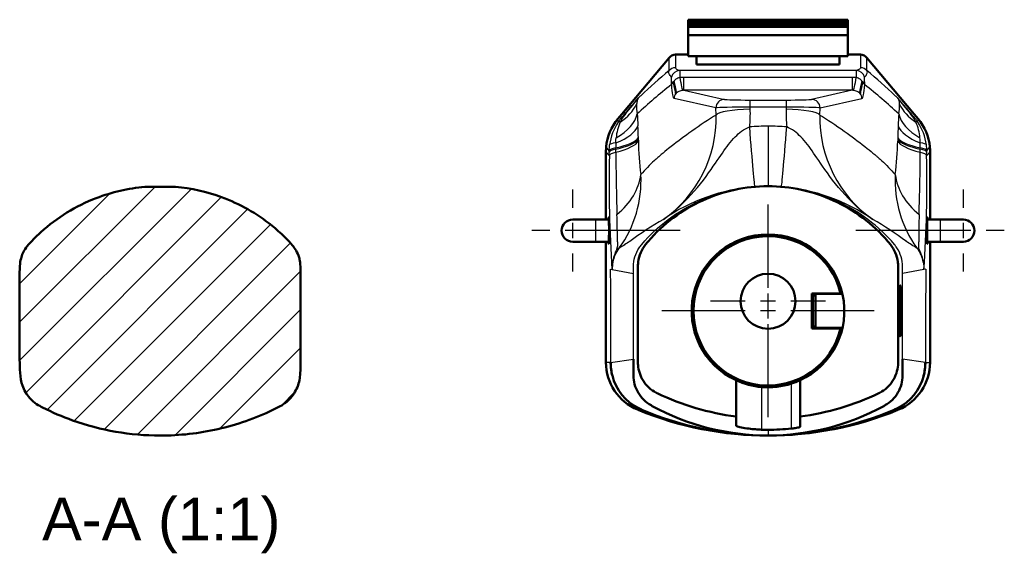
# Model space of a CAD drawing. Extents: x -36 to 402, y 59 to 368.
# Tile 1 of 9: x -29 to 87, y 124 to 186. Entities that reach past the tile are written whole.
import ezdxf
from ezdxf.enums import TextEntityAlignment as Align

# ---------------------------------------------------------------- set-up
doc = ezdxf.new("R2010")
doc.units = 0
doc.header["$MEASUREMENT"] = 0
doc.linetypes.add('CENTER2', pattern=[28.575, 19.05, -3.175, 3.175, -3.175])
for name, color, linetype, lineweight in [('Hatching', 7, 'Continuous', 25), ('Smart Centers', 7, 'CENTER2', 25), ('View Labels', 7, 'Continuous', 25), ('Visible', 7, 'Continuous', 50), ('Visible Narrow', 7, 'Continuous', 25)]:
    doc.layers.add(name, color=color, linetype=linetype, lineweight=lineweight)
doc.styles.add('Arial', font='arial.ttf', dxfattribs={"bigfont": 'extfont'})

msp = doc.modelspace()

# ---------------------------------------------------------------- linework, layer by layer
at = {"layer": 'Hatching'}
for p, q in [((-28.67, 150.94), (-12.8, 166.81)), ((-28.67, 146.45), (-8.57, 166.54)), ((-28.67, 155.43), (-18.09, 166.01)), ((-27.94, 142.68), (-5.04, 165.59)), ((-25.44, 140.69), (-1.96, 164.18)), ((-22.27, 139.38), (0.73, 162.37)), ((-18.77, 138.38), (3.07, 160.22)), ((-14.87, 137.79), (4.27, 156.93)), ((-10.45, 137.72), (4.27, 152.44)), ((-5.2, 138.48), (4.27, 147.95)), ((1.98, 141.17), (3.62, 142.81))]:
    msp.add_line(p, q, dxfattribs=at)
at = {"layer": 'Smart Centers', "color": 7}
for p, q in [((36.16, 164.35), (36.16, 166.47)), ((81.96, 164.35), (81.96, 166.47)), ((59.06, 154.95), (59.06, 164.72)), ((59.06, 154.95), (59.06, 164.52)), ((33.48, 161.67), (31.36, 161.67)), ((48.76, 161.67), (35.36, 161.67)), ((48.76, 161.67), (35.36, 161.67)), ((40.96, 161.67), (38.84, 161.67)), ((82.76, 161.67), (69.36, 161.67)), ((82.76, 161.67), (69.36, 161.67)), ((79.28, 161.67), (77.16, 161.67)), ((86.76, 161.67), (84.64, 161.67)), ((59.06, 156.08), (59.06, 160.13)), ((36.16, 156.87), (36.16, 158.99)), ((81.96, 156.87), (81.96, 158.99)), ((56.38, 153.4), (52.33, 153.4)), ((65.78, 153.4), (61.74, 153.4)), ((56.38, 152.27), (46.61, 152.27)), ((56.38, 152.27), (46.81, 152.27)), ((71.31, 152.27), (61.74, 152.27)), ((71.51, 152.27), (61.74, 152.27)), ((59.06, 146.68), (59.06, 150.72)), ((59.06, 139.82), (59.06, 149.59)), ((59.06, 140.02), (59.06, 149.59))]:
    msp.add_line(p, q, dxfattribs=at)
at = {"layer": 'Smart Centers', "color": 7, "linetype": 'Continuous'}
for p, q in [((37.05, 161.67), (35.26, 161.67)), ((36.16, 160.77), (36.16, 162.56)), ((82.85, 161.67), (81.06, 161.67)), ((81.96, 160.77), (81.96, 162.56)), ((59.06, 152.51), (59.06, 154.3)), ((59.95, 153.4), (58.16, 153.4)), ((59.06, 151.37), (59.06, 153.16)), ((59.06, 151.37), (59.06, 153.16)), ((59.95, 152.27), (58.16, 152.27)), ((59.95, 152.27), (58.16, 152.27))]:
    msp.add_line(p, q, dxfattribs=at)
at = {"layer": 'Visible'}
for p, q in [((49.68, 186.36), (49.68, 186.33)), ((68.43, 186.36), (49.68, 186.36)), ((49.68, 186.2), (49.68, 186.33)), ((49.68, 186.2), (49.68, 186.13)), ((49.68, 186.2), (68.43, 186.2)), ((49.68, 186.02), (49.68, 186.13)), ((49.68, 186.02), (49.68, 185.95)), ((49.68, 186.02), (68.43, 186.02)), ((49.68, 185.84), (49.68, 185.95)), ((49.68, 185.84), (49.68, 185.78)), ((49.68, 185.84), (68.43, 185.84)), ((68.43, 186.36), (68.43, 186.33)), ((68.43, 186.2), (68.43, 186.33)), ((68.43, 186.2), (68.43, 186.13)), ((68.43, 186.02), (68.43, 186.13)), ((68.43, 186.02), (68.43, 185.95)), ((68.43, 185.84), (68.43, 185.95)), ((68.43, 185.84), (68.43, 185.78)), ((49.68, 185.68), (49.68, 185.78)), ((49.68, 185.68), (49.68, 185.62)), ((49.68, 185.68), (68.43, 185.68)), ((49.68, 185.53), (49.68, 185.62)), ((49.68, 185.53), (49.68, 185.52)), ((49.68, 185.53), (68.43, 185.53)), ((49.68, 184.54), (49.68, 185.52)), ((68.43, 185.52), (49.68, 185.52)), ((68.43, 185.68), (68.43, 185.78)), ((68.43, 185.68), (68.43, 185.62)), ((68.43, 185.53), (68.43, 185.62)), ((68.43, 185.53), (68.43, 185.52)), ((68.43, 184.54), (68.43, 185.52)), ((49.68, 182.09), (49.68, 184.54)), ((68.43, 184.54), (49.68, 184.54)), ((68.43, 182.09), (68.43, 184.54)), ((41.93, 175.32), (47.46, 181.91)), ((48.22, 182.27), (49.68, 182.27)), ((68.43, 182.09), (49.68, 182.09)), ((50.68, 181.12), (50.68, 182.09)), ((67.43, 181.12), (67.43, 182.09)), ((69.89, 182.27), (68.43, 182.27)), ((76.19, 175.32), (70.66, 181.91)), ((67.43, 181.12), (50.68, 181.12)), ((41.46, 174.76), (41.93, 175.32)), ((76.65, 174.76), (76.19, 175.32)), ((40.06, 162.97), (40.06, 170.91)), ((78.06, 162.97), (78.06, 170.91)), ((-13.75, 166.81), (-10.64, 166.81)), ((36.16, 162.97), (38.86, 162.97)), ((40.4, 162.97), (38.86, 162.97)), ((79.26, 162.97), (77.71, 162.97)), ((79.26, 162.97), (81.96, 162.97)), ((38.86, 160.37), (36.16, 160.37)), ((40.4, 160.37), (38.86, 160.37)), ((40.06, 146.25), (40.06, 160.37)), ((79.26, 160.37), (77.71, 160.37)), ((78.06, 146.25), (78.06, 160.37)), ((81.96, 160.37), (79.26, 160.37)), ((-28.67, 156.79), (-28.67, 146.52)), ((4.27, 146.52), (4.27, 156.79)), ((64.21, 150.22), (64.21, 154.32)), ((64.21, 154.32), (67.56, 154.32)), ((64.31, 153.97), (64.61, 154.27)), ((64.31, 153.97), (64.31, 150.57)), ((64.61, 150.27), (64.61, 154.27)), ((64.61, 154.27), (67.78, 154.27)), ((67.56, 150.22), (64.21, 150.22)), ((64.31, 150.57), (64.61, 150.27)), ((67.78, 150.27), (64.61, 150.27)), ((55.31, 144.14), (55.31, 139.9)), ((62.81, 139.9), (62.81, 144.14)), ((55.31, 139.9), (55.31, 138.86)), ((62.81, 138.69), (62.81, 139.9))]:
    msp.add_line(p, q, dxfattribs=at)
msp.add_circle((59.06, 153.4), 3.22, dxfattribs=at)
for centre, radius, start, end in [((48.22, 181.27), 1, 90.0035, 140.0058), ((69.89, 181.27), 1, 39.9942, 89.9965), ((36.16, 161.67), 1.3, 90, 270), ((81.96, 161.67), 1.3, 270, 90), ((59.06, 152.27), 8.95, 294.7711, 245.2289), ((59.06, 152.27), 8.75, 13.5495, 346.4505), ((46.06, 146.25), 6, 180.0839, 247.5205), ((72.06, 146.25), 6, 292.4795, 359.9161), ((46.53, 146.14), 5.9, 194.2612, 243.4701), ((71.59, 146.14), 5.9, 296.5299, 345.7388), ((59.06, 152.27), 8.95, 245.2289, 265.193), ((59.06, 152.27), 8.95, 265.193, 287.8943), ((59.06, 152.27), 8.95, 287.8943, 294.7711), ((59.07, 175.41), 37.75, 246.8425, 269.9888), ((59.07, 175.5), 37.83, 246.9354, 269.9772), ((59.05, 175.41), 37.75, 270.0112, 293.1575), ((59.04, 175.5), 37.83, 270.0228, 293.0646)]:
    msp.add_arc(centre, radius, start, end, dxfattribs=at)
for points, knots in [([(48.02, 179.12), (48.02, 179.12), (48.02, 179.12), (48.02, 179.09), (48.02, 179.07), (48.02, 179.04)], [-0.000964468, -0.000964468, -0.000964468, -0.000964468, 0, 0, 0.007601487, 0.007601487, 0.007601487, 0.007601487]), ([(48.02, 179.04), (48.02, 179.03), (48.02, 179.02), (48.03, 178.96), (48.04, 178.9), (48.11, 178.62), (48.18, 178.34), (48.24, 177.92), (48.25, 177.8), (48.25, 177.73), (48.25, 177.73), (48.25, 177.73)], [-0.324063, -0.324063, -0.324063, -0.324063, -0.3028094, -0.3028094, -0.2556077, -0.2556077, -0.1084581, -0.1084581, 0, 0, 0.0009418, 0.0009418, 0.0009418, 0.0009418]), ([(69.86, 177.73), (69.86, 177.73), (69.86, 177.73), (69.86, 177.8), (69.87, 177.92), (69.94, 178.34), (70.01, 178.62), (70.07, 178.9), (70.09, 178.96), (70.1, 179.02), (70.1, 179.03), (70.1, 179.04)], [-0.05889465, -0.05889465, -0.05889465, -0.05889465, -0.05872399, -0.05872399, -0.03907202, -0.03907202, -0.01240938, -0.01240938, -0.00385671, -0.00385671, -0.00000569, -0.00000569, -0.00000569, -0.00000569]), ([(70.1, 179.04), (70.1, 179.07), (70.1, 179.09), (70.1, 179.12), (70.1, 179.12), (70.1, 179.12)], [0, 0, 0, 0, 0.00848359, 0.00848359, 0.009559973, 0.009559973, 0.009559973, 0.009559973]), ([(-13.99, 166.79), (-15.94, 166.62), (-17.86, 166.18), (-22.09, 164.55), (-24.29, 163.2), (-26.82, 160.91), (-27.36, 160.35), (-28.05, 159.55), (-28.28, 159.1), (-28.55, 158.35), (-28.67, 157.85), (-28.67, 156.79)], [-1.917492, -1.917492, -1.917492, -1.917492, -1.451305, -1.451305, -0.84357, -0.84357, -0.642295, -0.642295, -0.317734, -0.317734, 0, 0, 0, 0]), ([(4.27, 156.79), (4.27, 157.81), (4.16, 158.27), (3.9, 159.14), (3.58, 159.61), (2.89, 160.46), (1.96, 161.39), (-0.89, 163.68), (-2.87, 164.8), (-6.74, 166.23), (-8.56, 166.63), (-10.41, 166.79)], [-2.192313, -2.192313, -2.192313, -2.192313, -2.095481, -2.095481, -1.834752, -1.834752, -1.415771, -1.415771, -0.737358, -0.737358, -0.179625, -0.179625, -0.179625, -0.179625]), ([(55.31, 139.9), (52.11, 140.31), (48.98, 141.23), (46.08, 142.62), (46.03, 142.64), (45.98, 142.67), (45.94, 142.69), (45.33, 143.01), (44.82, 143.49), (44.45, 144.06), (44.09, 144.62), (43.87, 145.27), (43.82, 145.93), (43.81, 146.03), (43.81, 146.13), (43.81, 146.23), (43.81, 149.99), (43.81, 153.75), (43.81, 157.52), (43.81, 157.69), (43.82, 157.86), (43.84, 158.03), (43.94, 158.76), (44.24, 159.47), (44.7, 160.04), (44.8, 160.16), (44.91, 160.28), (45.01, 160.4), (46.76, 162.45), (48.96, 164.1), (51.41, 165.21), (53.81, 166.3), (56.43, 166.87), (59.06, 166.87)], [0.077737, 0.077737, 0.077737, 0.077737, 0.2775561, 0.2775561, 0.2775561, 0.2807738, 0.2807738, 0.2807738, 0.3230857, 0.3230857, 0.3230857, 0.3643764, 0.3643764, 0.3643764, 0.3704575, 0.3704575, 0.3704575, 0.6038476, 0.6038476, 0.6038476, 0.6144799, 0.6144799, 0.6144799, 0.6603099, 0.6603099, 0.6603099, 0.6701159, 0.6701159, 0.6701159, 0.8370726, 0.8370726, 0.8370726, 1, 1, 1, 1]), ([(62.81, 139.9), (66, 140.31), (69.13, 141.23), (72.04, 142.62), (72.09, 142.64), (72.13, 142.67), (72.18, 142.69), (72.78, 143.01), (73.3, 143.49), (73.67, 144.06), (74.03, 144.62), (74.25, 145.27), (74.3, 145.93), (74.3, 146.03), (74.31, 146.13), (74.31, 146.23), (74.31, 149.99), (74.31, 153.75), (74.31, 157.52), (74.31, 157.69), (74.3, 157.86), (74.27, 158.03), (74.18, 158.76), (73.88, 159.47), (73.41, 160.04), (73.31, 160.16), (73.21, 160.28), (73.11, 160.4), (71.36, 162.45), (69.15, 164.1), (66.7, 165.21), (64.31, 166.3), (61.68, 166.87), (59.06, 166.87)], [0.077737, 0.077737, 0.077737, 0.077737, 0.2775561, 0.2775561, 0.2775561, 0.2807738, 0.2807738, 0.2807738, 0.3230857, 0.3230857, 0.3230857, 0.3643764, 0.3643764, 0.3643764, 0.3704575, 0.3704575, 0.3704575, 0.6038476, 0.6038476, 0.6038476, 0.6144799, 0.6144799, 0.6144799, 0.6603099, 0.6603099, 0.6603099, 0.6701159, 0.6701159, 0.6701159, 0.8370726, 0.8370726, 0.8370726, 1, 1, 1, 1]), ([(40.42, 162.24), (40.41, 162.3), (40.41, 162.35), (40.41, 162.59), (40.41, 162.75), (40.4, 162.99), (40.4, 163.08), (40.39, 163.19), (40.39, 163.21), (40.38, 163.22), (40.38, 163.2), (40.37, 163.11), (40.37, 163.05), (40.36, 162.97)], [-0.9767043, -0.9767043, -0.9767043, -0.9767043, -0.9583137, -0.9583137, -0.8963966, -0.8963966, -0.8425446, -0.8425446, -0.7948972, -0.7948972, -0.7467308, -0.7467308, -0.702007, -0.702007, -0.702007, -0.702007]), ([(77.75, 162.97), (77.75, 162.98), (77.75, 162.99), (77.75, 163.09), (77.74, 163.15), (77.74, 163.22), (77.73, 163.23), (77.73, 163.19), (77.72, 163.15), (77.71, 163.01), (77.71, 162.9), (77.71, 162.63), (77.7, 162.46), (77.7, 162.08), (77.7, 161.88), (77.7, 161.47), (77.7, 161.28), (77.7, 161.09)], [-0.3929364, -0.3929364, -0.3929364, -0.3929364, -0.3867918, -0.3867918, -0.3341403, -0.3341403, -0.2867906, -0.2867906, -0.238084, -0.238084, -0.1828705, -0.1828705, -0.121351, -0.121351, -0.0597157, -0.0597157, 0, 0, 0, 0]), ([(40.36, 160.37), (40.36, 160.36), (40.36, 160.35), (40.37, 160.25), (40.37, 160.19), (40.38, 160.12), (40.38, 160.11), (40.39, 160.14), (40.39, 160.18), (40.4, 160.32), (40.4, 160.43), (40.41, 160.71), (40.41, 160.88), (40.42, 161.26), (40.42, 161.46), (40.42, 161.86), (40.42, 162.06), (40.42, 162.24)], [-0.3925921, -0.3925921, -0.3925921, -0.3925921, -0.3876819, -0.3876819, -0.3365792, -0.3365792, -0.2894591, -0.2894591, -0.2396969, -0.2396969, -0.1821466, -0.1821466, -0.1206131, -0.1206131, -0.0593783, -0.0593783, 0, 0, 0, 0]), ([(77.7, 161.09), (77.7, 161.03), (77.7, 160.97), (77.7, 160.73), (77.71, 160.58), (77.71, 160.33), (77.72, 160.25), (77.73, 160.14), (77.73, 160.12), (77.74, 160.12), (77.74, 160.14), (77.75, 160.23), (77.75, 160.29), (77.75, 160.37)], [-0.9766981, -0.9766981, -0.9766981, -0.9766981, -0.9572819, -0.9572819, -0.8952333, -0.8952333, -0.8395689, -0.8395689, -0.7913096, -0.7913096, -0.7436904, -0.7436904, -0.702353, -0.702353, -0.702353, -0.702353]), ([(74.52, 149.48), (74.53, 149.35), (74.54, 149.28), (74.55, 149.26), (74.56, 149.31), (74.58, 149.52), (74.58, 149.7), (74.6, 150.17), (74.6, 150.48), (74.61, 151.07), (74.61, 151.33), (74.62, 151.79), (74.62, 151.99), (74.62, 152.37), (74.62, 152.56), (74.61, 152.97), (74.61, 153.2), (74.61, 153.74), (74.6, 154.05), (74.59, 154.6), (74.58, 154.83), (74.57, 155.16), (74.56, 155.25), (74.54, 155.28), (74.53, 155.22), (74.52, 154.97), (74.51, 154.79), (74.5, 154.3), (74.49, 153.98), (74.48, 153.39), (74.48, 153.14), (74.48, 152.69), (74.48, 152.49), (74.48, 152.1), (74.48, 151.91), (74.48, 151.49), (74.48, 151.26), (74.49, 150.69), (74.49, 150.38), (74.51, 149.84), (74.51, 149.62), (74.52, 149.48)], [-1.889772, -1.889772, -1.889772, -1.889772, -1.785101, -1.785101, -1.682238, -1.682238, -1.573804, -1.573804, -1.454117, -1.454117, -1.371896, -1.371896, -1.312542, -1.312542, -1.256327, -1.256327, -1.186856, -1.186856, -1.078716, -1.078716, -0.960664, -0.960664, -0.841484, -0.841484, -0.727699, -0.727699, -0.619681, -0.619681, -0.500165, -0.500165, -0.421206, -0.421206, -0.362125, -0.362125, -0.304674, -0.304674, -0.232236, -0.232236, -0.118296, -0.118296, 0, 0, 0, 0]), ([(59.06, 137.67), (54.34, 137.67), (49.63, 138.87), (45.49, 141.13), (45.44, 141.16), (45.4, 141.18), (45.35, 141.21), (44.72, 141.56), (44.19, 142.08), (43.83, 142.7), (43.47, 143.31), (43.29, 144.01), (43.29, 144.71), (43.29, 144.81), (43.29, 144.91), (43.29, 145.02), (43.29, 145.55), (43.29, 146.09), (43.29, 146.62)], [0, 0, 0, 0, 0.2775561, 0.2775561, 0.2775561, 0.2807738, 0.2807738, 0.2807738, 0.3230857, 0.3230857, 0.3230857, 0.3643764, 0.3643764, 0.3643764, 0.3704575, 0.3704575, 0.3704575, 0.4018745, 0.4018745, 0.4018745, 0.4018745]), ([(59.06, 137.67), (63.77, 137.67), (68.48, 138.87), (72.62, 141.13), (72.67, 141.16), (72.72, 141.18), (72.77, 141.21), (73.4, 141.56), (73.93, 142.08), (74.29, 142.7), (74.64, 143.31), (74.83, 144.01), (74.83, 144.71), (74.83, 144.81), (74.83, 144.91), (74.83, 145.02), (74.83, 145.55), (74.83, 146.09), (74.83, 146.62)], [0, 0, 0, 0, 0.2775561, 0.2775561, 0.2775561, 0.2807738, 0.2807738, 0.2807738, 0.3230857, 0.3230857, 0.3230857, 0.3643764, 0.3643764, 0.3643764, 0.3704575, 0.3704575, 0.3704575, 0.4018745, 0.4018745, 0.4018745, 0.4018745]), ([(-28.67, 146.52), (-28.67, 145.63), (-28.64, 144.37), (-28.16, 142.99), (-27.87, 142.49), (-26.95, 141.46), (-26.38, 141.16), (-24.86, 140.39), (-23.67, 139.88), (-19.17, 138.27), (-15.7, 137.67), (-12.2, 137.67)], [-1.788292, -1.788292, -1.788292, -1.788292, -1.650271, -1.650271, -1.561654, -1.561654, -1.434969, -1.434969, -1.049658, -1.049658, 0, 0, 0, 0]), ([(-12.2, 137.67), (-9.92, 137.67), (-7.65, 137.92), (-3.21, 138.93), (-1.06, 139.68), (1.99, 141.14), (2.3, 141.36), (2.94, 141.85), (3.32, 142.29), (3.89, 143.27), (4.08, 143.82), (4.22, 144.8), (4.27, 145.65), (4.27, 146.52)], [-1.698305, -1.698305, -1.698305, -1.698305, -1.398451, -1.398451, -1.098719, -1.098719, -0.95374, -0.95374, -0.606008, -0.606008, -0.260229, -0.260229, 0, 0, 0, 0]), ([(58.31, 138.36), (58.19, 138.37), (58.07, 138.37), (57.82, 138.38), (57.7, 138.39), (57.31, 138.42), (57.06, 138.45), (56.48, 138.52), (56.18, 138.57), (55.69, 138.68), (55.51, 138.73), (55.34, 138.81), (55.31, 138.84), (55.31, 138.86)], [-1.0237177, -1.0237177, -1.0237177, -1.0237177, -0.9882709, -0.9882709, -0.9490493, -0.9490493, -0.8681234, -0.8681234, -0.747763, -0.747763, -0.6272418, -0.6272418, -0.548561, -0.548561, -0.548561, -0.548561]), ([(62.81, 138.69), (62.81, 138.68), (62.79, 138.66), (62.7, 138.63), (62.63, 138.61), (62.47, 138.58), (62.36, 138.56), (62.16, 138.53), (62.08, 138.52), (61.94, 138.5), (61.87, 138.49), (61.81, 138.49)], [-0.1587431, -0.1587431, -0.1587431, -0.1587431, -0.1217878, -0.1217878, -0.0852713, -0.0852713, -0.0446796, -0.0446796, -0.0193147, -0.0193147, 0, 0, 0, 0])]:
    msp.add_open_spline(points, degree=3, knots=knots, dxfattribs=at)
for points in [[(40.08, 171.47), (40.2, 172.67), (40.68, 173.84), (41.46, 174.76)], [(78.03, 171.47), (77.92, 172.67), (77.43, 173.84), (76.65, 174.76)], [(40.06, 170.91), (40.06, 171.09), (40.07, 171.28), (40.08, 171.47)], [(78.06, 170.91), (78.06, 171.09), (78.05, 171.28), (78.03, 171.47)], [(-13.75, 166.81), (-13.83, 166.8), (-13.91, 166.8), (-13.99, 166.79)], [(-10.41, 166.79), (-10.49, 166.8), (-10.56, 166.8), (-10.64, 166.81)], [(40.06, 146.24), (40.06, 146.24), (40.06, 146.25), (40.06, 146.25)], [(40.61, 146.23), (40.61, 145.69), (40.69, 145.17), (40.81, 144.68)], [(40.61, 146.21), (40.61, 146.22), (40.61, 146.23), (40.61, 146.23)], [(40.61, 146.2), (40.61, 146.21), (40.61, 146.21), (40.61, 146.21)], [(40.81, 144.68), (40.67, 145.21), (40.61, 145.61), (40.61, 146.2)], [(77.5, 146.23), (77.5, 145.69), (77.43, 145.17), (77.3, 144.68)], [(77.3, 144.68), (77.44, 145.21), (77.5, 145.61), (77.5, 146.2)], [(77.5, 146.21), (77.5, 146.22), (77.5, 146.23), (77.5, 146.23)], [(77.5, 146.2), (77.5, 146.21), (77.5, 146.21), (77.5, 146.21)], [(78.06, 146.24), (78.06, 146.24), (78.06, 146.25), (78.06, 146.25)], [(43.89, 140.86), (44, 140.81), (44.11, 140.76), (44.22, 140.71)], [(44.17, 140.73), (44.07, 140.77), (43.98, 140.82), (43.89, 140.86)], [(74.22, 140.86), (74.12, 140.81), (74.01, 140.76), (73.89, 140.71)], [(73.95, 140.73), (74.05, 140.77), (74.14, 140.82), (74.22, 140.86)], [(43.85, 140.67), (43.82, 140.68), (43.79, 140.69), (43.76, 140.71)], [(59.06, 137.67), (53.86, 137.67), (48.66, 138.69), (43.85, 140.67)], [(44.25, 140.69), (44.22, 140.7), (44.19, 140.72), (44.17, 140.73)], [(59.06, 137.67), (64.26, 137.67), (69.46, 138.69), (74.27, 140.67)], [(73.86, 140.69), (73.89, 140.7), (73.92, 140.72), (73.95, 140.73)], [(74.27, 140.67), (74.29, 140.68), (74.32, 140.69), (74.35, 140.71)], [(58.31, 138.36), (58.56, 138.36), (58.81, 138.35), (59.06, 138.35)], [(59.06, 138.35), (59.98, 138.35), (60.89, 138.4), (61.81, 138.49)]]:
    msp.add_open_spline(points, degree=3, dxfattribs=at)
at = {"layer": 'Visible Narrow'}
for p, q in [((68.43, 186.33), (49.68, 186.33)), ((68.43, 186.13), (49.68, 186.13)), ((68.43, 185.95), (49.68, 185.95)), ((68.43, 185.78), (49.68, 185.78)), ((68.43, 185.62), (49.68, 185.62)), ((69.41, 180.4), (48.7, 180.4)), ((49.17, 179.63), (68.94, 179.63)), ((49.17, 178.1), (49.17, 179.63)), ((68.94, 179.63), (68.94, 178.1)), ((68.94, 178.1), (49.17, 178.1)), ((49.17, 178.1), (53.94, 177.03)), ((68.94, 178.1), (64.17, 177.03)), ((52.95, 176.03), (48.05, 177.12)), ((56.94, 176.96), (61.18, 176.96)), ((56.94, 176.96), (56.94, 176.13)), ((61.18, 176.96), (61.18, 176.13)), ((65.16, 176.03), (70.07, 177.12)), ((52.97, 175.2), (52.95, 176.03)), ((56.94, 176.13), (56.94, 175.9)), ((61.18, 176.13), (56.94, 176.13)), ((61.18, 176.13), (61.17, 175.9)), ((65.15, 175.2), (65.16, 176.03)), ((41.49, 174.38), (41.46, 174.76)), ((76.62, 174.38), (76.65, 174.76)), ((59.06, 173.89), (59.06, 166.87)), ((40.45, 170.46), (40.06, 170.91)), ((40.45, 171.02), (40.08, 171.47)), ((77.67, 171.02), (78.03, 171.47)), ((77.67, 170.46), (78.06, 170.91)), ((38.86, 160.37), (38.86, 162.97)), ((79.26, 160.37), (79.26, 162.97)), ((40.57, 157.16), (40.79, 157.11)), ((40.79, 157.11), (43.29, 156.66)), ((77.32, 157.11), (74.83, 156.66)), ((77.55, 157.16), (77.32, 157.11)), ((43.29, 146.62), (43.29, 156.66)), ((74.83, 146.62), (74.83, 156.66)), ((40.61, 146.23), (43.29, 146.62)), ((77.5, 146.23), (74.83, 146.62)), ((40.61, 146.21), (40.06, 146.25)), ((40.61, 146.2), (40.06, 146.24)), ((77.5, 146.21), (78.06, 146.25)), ((77.5, 146.2), (78.06, 146.24)), ((58.31, 143.35), (58.31, 138.36)), ((61.81, 138.49), (61.81, 143.75)), ((44.17, 140.73), (43.76, 140.71)), ((44.25, 140.69), (43.85, 140.67)), ((73.86, 140.69), (74.27, 140.67)), ((73.95, 140.73), (74.35, 140.71)), ((59.06, 138.35), (59.06, 137.67))]:
    msp.add_line(p, q, dxfattribs=at)
for centre, radius, start, end in [((96.04, 122.4), 75.66, 129.9452, 133.3024), ((22.08, 122.4), 75.66, 46.6976, 50.0548), ((91.16, 123.9), 69.97, 128.3703, 132.688), ((51.08, 178.92), 3.36, 181.0816, 182.843), ((67.03, 178.92), 3.36, 357.157, 358.9184), ((26.95, 123.9), 69.97, 47.312, 51.6297), ((85.74, 141.47), 55.05, 139.5621, 142.5313), ((32.37, 141.47), 55.05, 37.4687, 40.4379), ((47.1, 176.11), 3.46, 173.9917, 193.0254), ((71.02, 176.11), 3.46, 346.9746, 6.0083), ((46.43, 171), 5.98, 145.629, 173.2793), ((46.58, 172.13), 5.34, 154.9685, 175.7981), ((46.68, 172.03), 5.48, 147.6314, 154.4476), ((38.49, 174.86), 14.49, 304.9569, 1.3615), ((79.63, 174.86), 14.49, 178.6385, 235.0431), ((71.44, 172.03), 5.48, 25.5524, 32.3686), ((71.54, 172.13), 5.34, 4.2019, 25.0315), ((71.68, 171), 5.98, 6.7207, 34.371), ((-30.59, 170.68), 74.47, 1.4268, 2.4973), ((59.06, 144.53), 29.36, 90, 94.2777), ((59.06, 144.53), 29.36, 85.7223, 90), ((148.71, 170.68), 74.47, 177.5027, 178.5732), ((83.47, 173.02), 39.62, 181.2461, 186.9445), ((34.65, 173.02), 39.62, 353.0555, 358.7539), ((54.03, 171.5), 12.82, 178.0749, 180.7106), ((325.33, 172.54), 284.12, 180.343, 181.8107), ((-207.21, 172.54), 284.12, 358.1893, 359.657), ((64.08, 171.5), 12.82, 359.2894, 1.9251), ((192.71, 167.23), 152.28, 178.7839, 183.8103), ((-74.6, 167.23), 152.28, 356.1897, 1.2161), ((30.83, 167.49), 13.34, 323.9947, 3.1963), ((87.29, 167.49), 13.34, 176.8037, 216.0053), ((59.26, 144.99), 21.89, 94.6182, 124.7393), ((59.06, 146), 20.86, 89.9999, 94.2777), ((59.06, 146), 20.86, 85.7223, 90.0001), ((58.85, 144.99), 21.89, 55.2607, 85.3818), ((-50.16, 160.54), 91.56, 359.8956, 1.8921), ((69.36, 124.18), 44.89, 120.1901, 126.2019), ((48.76, 124.18), 44.89, 53.7981, 59.8099), ((168.28, 160.54), 91.56, 178.1079, 180.1044), ((45.98, 157.15), 5.21, 153.0575, 171.7158), ((44.72, 157.27), 3.92, 143.7006, 169.6595), ((79.05, 160.17), 37.65, 179.6939, 180.5266), ((45.9, 153.02), 7.87, 117.5861, 123.4226), ((50.22, 149.14), 13.47, 123.2105, 126.2962), ((67.89, 149.14), 13.47, 53.7038, 56.7895), ((72.22, 153.02), 7.87, 56.5774, 62.4139), ((73.4, 157.27), 3.92, 10.3405, 36.2994), ((39.07, 160.17), 37.65, 359.4734, 0.3061), ((72.13, 157.15), 5.21, 8.2842, 26.9425)]:
    msp.add_arc(centre, radius, start, end, dxfattribs=at)
for centre, major_axis, ratio, start_param, end_param in [((48.2, 179.74), (-1, 0), 0.999427, 4.712407, 5.546134), ((48.7, 179.4), (0.353, 0.936), 0.995419, 0.36177, 1.684881), ((69.41, 179.4), (-0.353, 0.936), 0.995419, 4.598304, 5.921416), ((69.91, 179.74), (1, 0), 0.999427, 0.737052, 1.570778), ((48.72, 178.83), (1, 0.031), 0.42987, 2.335817, 3.00908), ((48.72, 178.76), (0.998, 0.063), 0.454853, 2.325954, 3.004317), ((48.72, 182.07), (-0.37, 3.98), 0.071525, 2.225471, 3.103235), ((69.4, 182.07), (0.37, 3.98), 0.071525, 3.17995, 4.057714), ((69.4, 178.83), (-1, 0.031), 0.42987, 3.274105, 3.947368), ((69.39, 178.76), (-0.998, 0.063), 0.454853, 3.278868, 3.957231), ((48.06, 180.12), (0, 3), 0.122785, 2.043802, 3.114266), ((70.06, 180.12), (0, 3), 0.122785, 3.168919, 4.239383), ((49.04, 177.12), (0.217, 0.976), 0.992181, 1.136209, 1.788178), ((53.94, 176.03), (0.217, 0.976), 0.992181, 0.220711, 1.788178), ((56.92, 177.04), (-3, 0), 0.027883, 0.124674, 1.575162), ((61.19, 177.04), (3, 0), 0.027883, 4.708023, 6.158512), ((64.17, 176.03), (-0.217, 0.976), 0.992181, 4.495008, 6.062474), ((69.07, 177.12), (-0.217, 0.976), 0.992181, 4.495008, 5.146976), ((34.36, 180.06), (-9.53, 2.99), 0.66225, 2.634927, 3.043782), ((56.92, 176.04), (4, 0.02), 0.022474, 1.567405, 3.017893), ((56.94, 175.2), (4, 0.09), 0.173609, 1.567038, 3.017526), ((61.17, 175.2), (-4, 0.09), 0.173609, 3.265659, 4.716148), ((61.19, 176.04), (-4, 0.02), 0.022474, 3.265292, 4.715781), ((83.75, 180.06), (9.53, 2.99), 0.66225, 3.239403, 3.648259), ((33.81, 175.33), (9.97, 0.67), 0.47971, 5.522068, 6.143841), ((43.8, 172.8), (-2.31, 1.58), 0.144098, 5.906935, 6.268551), ((84.31, 175.33), (-9.97, 0.67), 0.47971, 0.139344, 0.761117), ((74.31, 172.8), (2.31, 1.58), 0.144098, 0.014634, 0.37625), ((33.89, 173.93), (9.98, 0.44), 0.336148, 5.522279, 6.153422), ((56.87, 175.29), (-0.63, 8.48), 0.013151, 1.744838, 3.141465), ((61.25, 175.29), (0.63, 8.48), 0.013151, 3.14172, 4.538347), ((84.23, 173.93), (-9.98, 0.44), 0.336148, 0.129763, 0.760906), ((33.93, 172.54), (9.99, 0.25), 0.200286, 5.52349, 6.158472), ((33.94, 172.38), (9.99, 0.25), 0.198476, 5.523117, 6.15852), ((33.94, 172.16), (9.99, 0.28), 0.221387, 5.521425, 6.157887), ((84.18, 172.38), (-9.99, 0.25), 0.198476, 0.124666, 0.760068), ((84.17, 172.16), (-9.99, 0.28), 0.221387, 0.125298, 0.761761), ((84.18, 172.54), (-9.99, 0.25), 0.200286, 0.124713, 0.759695), ((43.25, 171.01), (-2.8, 0), 0.173648, 5.528369, 6.261365), ((43.25, 170.86), (2.8, 0), 0.173648, 2.386053, 3.119115), ((43.25, 170.46), (2.8, 0.01), 0.197948, 2.384712, 3.118312), ((43.27, 171.37), (-2.78, 0.32), 0.17252, 5.563249, 6.262153), ((74.85, 171.37), (2.78, 0.32), 0.17252, 0.021032, 0.719937), ((74.87, 170.46), (-2.8, 0.01), 0.197948, 3.164874, 3.898474), ((74.87, 171.01), (2.8, 0), 0.173648, 0.02182, 0.754816), ((74.87, 170.86), (-2.8, 0), 0.173648, 3.16407, 3.897132), ((34.23, 168.23), (9.9, 1.31), 0.729575, 5.414281, 6.104031), ((83.89, 168.23), (-9.9, 1.31), 0.729575, 0.179154, 0.868904), ((33.58, 165.59), (-8.05, 5.91), 0.190585, 2.977986, 3.122497), ((84.54, 165.59), (8.05, 5.91), 0.190585, 3.160688, 3.305199)]:
    msp.add_ellipse(centre, major_axis=major_axis, ratio=ratio, start_param=start_param, end_param=end_param, dxfattribs=at)
for points, knots in [([(47.46, 180.41), (47.46, 180.56), (47.46, 180.72), (47.46, 181.12), (47.46, 181.36), (47.46, 181.71), (47.46, 181.81), (47.46, 181.91)], [0, 0, 0, 0, 1.391778, 1.391778, 3.618623, 3.618623, 4.526838, 4.526838, 4.526838, 4.526838]), ([(48.22, 182.27), (48.22, 182.27), (48.22, 182.27), (48.22, 182.27), (48.22, 182.16), (48.22, 182.06), (48.22, 181.71), (48.21, 181.46), (48.21, 181.05), (48.2, 180.89), (48.2, 180.73)], [-4.528084, -4.528084, -4.528084, -4.528084, -4.526838, -4.526838, -4.526838, -3.618623, -3.618623, -1.391778, -1.391778, 0, 0, 0, 0]), ([(69.89, 182.27), (69.89, 182.27), (69.89, 182.27), (69.89, 182.27), (69.89, 182.16), (69.89, 182.06), (69.9, 181.71), (69.9, 181.46), (69.91, 181.05), (69.91, 180.89), (69.91, 180.73)], [-4.528084, -4.528084, -4.528084, -4.528084, -4.526838, -4.526838, -4.526838, -3.618623, -3.618623, -1.391778, -1.391778, 0, 0, 0, 0]), ([(70.66, 180.41), (70.66, 180.56), (70.66, 180.72), (70.66, 181.12), (70.66, 181.36), (70.66, 181.71), (70.66, 181.81), (70.66, 181.91)], [0, 0, 0, 0, 1.391778, 1.391778, 3.618623, 3.618623, 4.526838, 4.526838, 4.526838, 4.526838]), ([(47.74, 179.65), (47.61, 179.77), (47.51, 179.9), (47.4, 180.15), (47.39, 180.28), (47.46, 180.41)], [-0.9834693, -0.9834693, -0.9834693, -0.9834693, -0.4917346, -0.4917346, 0, 0, 0, 0]), ([(48.2, 180.73), (48.2, 180.68), (48.26, 180.62), (48.43, 180.51), (48.56, 180.46), (48.7, 180.4)], [0, 0, 0, 0, 0.4917346, 0.4917346, 0.9834693, 0.9834693, 0.9834693, 0.9834693]), ([(48.7, 180.4), (48.71, 180.4), (48.72, 180.35), (48.72, 180.17), (48.72, 179.99), (48.72, 179.71), (48.72, 179.67), (48.72, 179.63)], [0, 0, 0, 0, 0.03242847, 0.03242847, 0.07973117, 0.07973117, 0.087947, 0.087947, 0.087947, 0.087947]), ([(69.41, 180.4), (69.4, 180.4), (69.4, 180.35), (69.39, 180.17), (69.4, 179.99), (69.4, 179.71), (69.4, 179.67), (69.4, 179.63)], [0, 0, 0, 0, 0.03242847, 0.03242847, 0.07973117, 0.07973117, 0.087947, 0.087947, 0.087947, 0.087947]), ([(69.91, 180.73), (69.92, 180.68), (69.86, 180.62), (69.68, 180.51), (69.56, 180.46), (69.41, 180.4)], [0, 0, 0, 0, 0.4917346, 0.4917346, 0.9834693, 0.9834693, 0.9834693, 0.9834693]), ([(70.38, 179.65), (70.51, 179.77), (70.61, 179.9), (70.71, 180.15), (70.72, 180.28), (70.66, 180.41)], [-0.9834693, -0.9834693, -0.9834693, -0.9834693, -0.4917346, -0.4917346, 0, 0, 0, 0]), ([(47.73, 178.86), (47.73, 178.98), (47.73, 179.09), (47.74, 179.35), (47.75, 179.47), (47.75, 179.61), (47.75, 179.64), (47.74, 179.65)], [-0.1092954, -0.1092954, -0.1092954, -0.1092954, -0.0797312, -0.0797312, -0.0324285, -0.0324285, 0, 0, 0, 0]), ([(48.02, 179.12), (48.08, 179.22), (48.14, 179.3), (48.27, 179.42), (48.32, 179.46), (48.45, 179.54), (48.52, 179.57), (48.64, 179.61), (48.68, 179.62), (48.72, 179.63)], [0, 0, 0, 0, 0.1410035, 0.1410035, 0.2322099, 0.2322099, 0.3466903, 0.3466903, 0.4085703, 0.4085703, 0.4085703, 0.4085703]), ([(69.4, 179.63), (69.44, 179.62), (69.48, 179.61), (69.6, 179.57), (69.67, 179.54), (69.79, 179.46), (69.85, 179.42), (69.97, 179.3), (70.04, 179.22), (70.1, 179.12)], [0, 0, 0, 0, 0.06188, 0.06188, 0.1763603, 0.1763603, 0.2675689, 0.2675689, 0.4085703, 0.4085703, 0.4085703, 0.4085703]), ([(70.39, 178.86), (70.39, 178.98), (70.39, 179.09), (70.38, 179.35), (70.37, 179.47), (70.37, 179.61), (70.37, 179.64), (70.38, 179.65)], [-0.1092954, -0.1092954, -0.1092954, -0.1092954, -0.0797312, -0.0797312, -0.0324285, -0.0324285, 0, 0, 0, 0]), ([(49.08, 178.09), (49.04, 178.09), (48.99, 178.08), (48.87, 178.06), (48.79, 178.04), (48.65, 177.98), (48.59, 177.95), (48.44, 177.87), (48.36, 177.81), (48.28, 177.75), (48.27, 177.75), (48.26, 177.74), (48.25, 177.73)], [-0.4085703, -0.4085703, -0.4085703, -0.4085703, -0.3466903, -0.3466903, -0.2322099, -0.2322099, -0.1410035, -0.1410035, 0, 0, 0, 0.0171636, 0.0171636, 0.0171636, 0.0171636]), ([(69.86, 177.73), (69.85, 177.74), (69.84, 177.75), (69.83, 177.75), (69.76, 177.81), (69.67, 177.87), (69.52, 177.95), (69.46, 177.98), (69.32, 178.04), (69.24, 178.06), (69.12, 178.08), (69.08, 178.09), (69.04, 178.09)], [-0.4257338, -0.4257338, -0.4257338, -0.4257338, -0.4085703, -0.4085703, -0.4085703, -0.2675689, -0.2675689, -0.1763603, -0.1763603, -0.06188, -0.06188, 0, 0, 0, 0]), ([(41.93, 174.95), (42.07, 175.12), (42.22, 175.28), (42.61, 175.74), (42.85, 176.02), (43.34, 176.59), (43.59, 176.89), (43.84, 177.18)], [-0.9031857, -0.9031857, -0.9031857, -0.9031857, -0.8362524, -0.8362524, -0.7230938, -0.7230938, -0.6068135, -0.6068135, -0.6068135, -0.6068135]), ([(43.84, 177.18), (43.82, 177.14), (43.8, 177.1), (43.76, 177.01), (43.74, 176.96), (43.73, 176.91), (43.71, 176.87), (43.71, 176.83), (43.7, 176.78), (43.7, 176.76), (43.69, 176.74), (43.68, 176.65), (43.66, 176.57), (43.65, 176.47)], [-0.6404961, -0.6404961, -0.6404961, -0.6404961, -0.4935856, -0.4935856, -0.3466752, -0.3466752, -0.3466752, -0.2229903, -0.2229903, -0.2229903, -0.1733376, -0.1733376, 0, 0, 0, 0]), ([(76.18, 174.95), (76.04, 175.12), (75.9, 175.28), (75.51, 175.74), (75.27, 176.02), (74.77, 176.59), (74.52, 176.89), (74.27, 177.18)], [-0.9031857, -0.9031857, -0.9031857, -0.9031857, -0.8362524, -0.8362524, -0.7230938, -0.7230938, -0.6068135, -0.6068135, -0.6068135, -0.6068135]), ([(74.27, 177.18), (74.3, 177.14), (74.32, 177.1), (74.36, 177.01), (74.38, 176.96), (74.39, 176.91), (74.4, 176.87), (74.41, 176.83), (74.42, 176.78), (74.42, 176.76), (74.42, 176.74), (74.44, 176.65), (74.45, 176.57), (74.46, 176.47)], [-0.6404961, -0.6404961, -0.6404961, -0.6404961, -0.4935856, -0.4935856, -0.3466752, -0.3466752, -0.3466752, -0.2229903, -0.2229903, -0.2229903, -0.1733376, -0.1733376, 0, 0, 0, 0]), ([(52.97, 175.2), (52.87, 175.14), (52.77, 175.08), (51.71, 174.41), (50.74, 173.76), (49.78, 173.07), (48.99, 172.5), (48.2, 171.91), (47.41, 171.29), (47.12, 171.05), (46.83, 170.81), (46.48, 170.52), (46.42, 170.47), (46.36, 170.42), (46.29, 170.36), (46.21, 170.29), (46, 170.1), (45.86, 169.98), (45.46, 169.61), (45.19, 169.35), (44.66, 168.81), (44.4, 168.53), (44.14, 168.23)], [4.135306, 4.135306, 4.135306, 4.135306, 4.377688, 4.377688, 6.763585, 6.763585, 6.763585, 8.710542, 8.710542, 8.710542, 9.435996, 9.435996, 9.576725, 9.576725, 9.576725, 9.770048, 9.770048, 10.104099, 10.104099, 10.772202, 10.772202, 11.413968, 11.413968, 11.413968, 11.413968]), ([(65.15, 175.2), (65.24, 175.14), (65.34, 175.08), (66.41, 174.41), (67.37, 173.76), (68.34, 173.07), (69.13, 172.5), (69.91, 171.91), (70.7, 171.29), (70.99, 171.05), (71.29, 170.81), (71.64, 170.52), (71.69, 170.47), (71.75, 170.42), (71.83, 170.36), (71.91, 170.29), (72.12, 170.1), (72.25, 169.98), (72.66, 169.61), (72.93, 169.35), (73.46, 168.81), (73.72, 168.53), (73.97, 168.23)], [4.135306, 4.135306, 4.135306, 4.135306, 4.377688, 4.377688, 6.763585, 6.763585, 6.763585, 8.710542, 8.710542, 8.710542, 9.435996, 9.435996, 9.576725, 9.576725, 9.576725, 9.770048, 9.770048, 10.104099, 10.104099, 10.772202, 10.772202, 11.413968, 11.413968, 11.413968, 11.413968]), ([(46.79, 162.98), (48.2, 163.97), (49.42, 165.14), (51.45, 167.47), (52.24, 168.61), (53.48, 170.42), (53.97, 171.15), (54.96, 172.42), (55.45, 172.93), (56.26, 173.52), (56.56, 173.69), (56.87, 173.81)], [-0.0017, -0.0017, -0.0017, -0.0017, 0.408598, 0.408598, 0.84593, 0.84593, 1.230183, 1.230183, 1.671151, 1.671151, 1.946755, 1.946755, 1.946755, 1.946755]), ([(71.33, 162.98), (69.91, 163.97), (68.69, 165.14), (66.66, 167.47), (65.87, 168.61), (64.63, 170.42), (64.15, 171.15), (63.16, 172.42), (62.66, 172.93), (61.86, 173.52), (61.55, 173.69), (61.25, 173.81)], [-0.0017, -0.0017, -0.0017, -0.0017, 0.408598, 0.408598, 0.84593, 0.84593, 1.230183, 1.230183, 1.671151, 1.671151, 1.946755, 1.946755, 1.946755, 1.946755]), ([(43.85, 172.54), (43.85, 172.51), (43.85, 172.48), (43.85, 172.43), (43.85, 172.4), (43.85, 172.38)], [0, 0, 0, 0, 0.00817744, 0.00817744, 0.01632691, 0.01632691, 0.01632691, 0.01632691]), ([(43.85, 172.38), (43.85, 172.34), (43.86, 172.3), (43.86, 172.23), (43.86, 172.2), (43.86, 172.16)], [-0.02215495, -0.02215495, -0.02215495, -0.02215495, -0.01097917, -0.01097917, 0, 0, 0, 0]), ([(74.27, 172.54), (74.27, 172.51), (74.26, 172.48), (74.26, 172.43), (74.26, 172.4), (74.26, 172.38)], [0, 0, 0, 0, 0.00817744, 0.00817744, 0.01632691, 0.01632691, 0.01632691, 0.01632691]), ([(74.26, 172.38), (74.26, 172.34), (74.26, 172.3), (74.26, 172.23), (74.26, 172.2), (74.26, 172.16)], [-0.02215495, -0.02215495, -0.02215495, -0.02215495, -0.01097917, -0.01097917, 0, 0, 0, 0]), ([(40.45, 170.46), (40.45, 170.53), (40.45, 170.6), (40.45, 170.73), (40.45, 170.8), (40.45, 170.87)], [0, 0, 0, 0, 0.02005962, 0.02005962, 0.04011923, 0.04011923, 0.04011923, 0.04011923]), ([(41.21, 171.19), (41.21, 171.22), (41.21, 171.24), (41.21, 171.29), (41.21, 171.32), (41.21, 171.34)], [-0.01632691, -0.01632691, -0.01632691, -0.01632691, -0.00817744, -0.00817744, 0, 0, 0, 0]), ([(41.21, 170.84), (41.21, 170.9), (41.21, 170.95), (41.21, 171.07), (41.21, 171.13), (41.21, 171.19)], [0, 0, 0, 0, 0.01097917, 0.01097917, 0.02215495, 0.02215495, 0.02215495, 0.02215495]), ([(76.9, 170.84), (76.9, 170.9), (76.9, 170.95), (76.9, 171.07), (76.9, 171.13), (76.91, 171.19)], [0, 0, 0, 0, 0.01097917, 0.01097917, 0.02215495, 0.02215495, 0.02215495, 0.02215495]), ([(76.91, 171.19), (76.91, 171.22), (76.91, 171.24), (76.91, 171.29), (76.91, 171.32), (76.91, 171.34)], [-0.01632691, -0.01632691, -0.01632691, -0.01632691, -0.00817744, -0.00817744, 0, 0, 0, 0]), ([(77.67, 170.46), (77.67, 170.53), (77.67, 170.6), (77.67, 170.73), (77.67, 170.8), (77.67, 170.87)], [0, 0, 0, 0, 0.02005962, 0.02005962, 0.04011923, 0.04011923, 0.04011923, 0.04011923]), ([(43.29, 156.66), (43.29, 156.75), (43.29, 156.83), (43.29, 156.91), (43.29, 157.09), (43.29, 157.27), (43.29, 157.45), (43.29, 158.23), (43.52, 159.01), (43.95, 159.66), (44.04, 159.8), (44.14, 159.93), (44.25, 160.06), (46.1, 162.21), (48.42, 163.95), (51, 165.13), (53.52, 166.27), (56.29, 166.87), (59.06, 166.87)], [0.5989049, 0.5989049, 0.5989049, 0.5989049, 0.6038476, 0.6038476, 0.6038476, 0.6144799, 0.6144799, 0.6144799, 0.6603099, 0.6603099, 0.6603099, 0.6701159, 0.6701159, 0.6701159, 0.8370726, 0.8370726, 0.8370726, 1, 1, 1, 1]), ([(74.83, 156.66), (74.83, 156.75), (74.83, 156.83), (74.83, 156.91), (74.83, 157.09), (74.83, 157.27), (74.83, 157.45), (74.83, 158.23), (74.6, 159.01), (74.17, 159.66), (74.07, 159.8), (73.97, 159.93), (73.87, 160.06), (72.02, 162.21), (69.7, 163.95), (67.11, 165.13), (64.59, 166.27), (61.83, 166.87), (59.06, 166.87)], [0.5989049, 0.5989049, 0.5989049, 0.5989049, 0.6038476, 0.6038476, 0.6038476, 0.6144799, 0.6144799, 0.6144799, 0.6603099, 0.6603099, 0.6603099, 0.6701159, 0.6701159, 0.6701159, 0.8370726, 0.8370726, 0.8370726, 1, 1, 1, 1]), ([(41.34, 159.51), (41.35, 159.52), (41.35, 159.53), (41.37, 159.57), (41.37, 159.6), (41.38, 159.65), (41.39, 159.69), (41.4, 159.76), (41.4, 159.79), (41.4, 159.82)], [0, 0, 0, 0, 0.01408827, 0.01408827, 0.03662951, 0.03662951, 0.06531117, 0.06531117, 0.08934886, 0.08934886, 0.08934886, 0.08934886]), ([(76.77, 159.51), (76.77, 159.52), (76.76, 159.53), (76.75, 159.57), (76.74, 159.6), (76.73, 159.65), (76.73, 159.69), (76.72, 159.76), (76.72, 159.79), (76.71, 159.82)], [0, 0, 0, 0, 0.01408827, 0.01408827, 0.03662951, 0.03662951, 0.06531117, 0.06531117, 0.08934886, 0.08934886, 0.08934886, 0.08934886]), ([(40.57, 157.16), (40.57, 156.94), (40.57, 156.57), (40.59, 152.66), (40.6, 149.45), (40.61, 146.23)], [1.9261821, 1.9261821, 1.9261821, 1.9261821, 1.9837711, 1.9837711, 2.2461637, 2.2461637, 2.2461637, 2.2461637]), ([(77.55, 157.16), (77.55, 156.94), (77.55, 156.57), (77.53, 152.66), (77.52, 149.45), (77.5, 146.23)], [1.9261821, 1.9261821, 1.9261821, 1.9261821, 1.9837711, 1.9837711, 2.2461637, 2.2461637, 2.2461637, 2.2461637])]:
    msp.add_open_spline(points, degree=3, knots=knots, dxfattribs=at)
for points in [[(48.72, 179.63), (48.87, 179.63), (49.02, 179.63), (49.17, 179.63)], [(68.94, 179.63), (69.09, 179.63), (69.25, 179.63), (69.4, 179.63)], [(49.17, 178.1), (49.14, 178.1), (49.11, 178.09), (49.08, 178.09)], [(69.04, 178.09), (69.01, 178.09), (68.98, 178.1), (68.94, 178.1)], [(44.15, 177.46), (44.05, 177.37), (43.94, 177.27), (43.84, 177.18)], [(73.97, 177.46), (74.07, 177.37), (74.17, 177.27), (74.27, 177.18)], [(56.94, 175.9), (56.96, 175.2), (56.93, 174.5), (56.87, 173.81)], [(61.17, 175.9), (61.16, 175.2), (61.18, 174.5), (61.25, 173.81)], [(41.49, 174.38), (41.63, 174.58), (41.77, 174.77), (41.93, 174.95)], [(43.72, 175.33), (43.75, 174.88), (43.78, 174.41), (43.8, 173.93)], [(74.39, 175.33), (74.36, 174.88), (74.33, 174.41), (74.31, 173.93)], [(76.62, 174.38), (76.49, 174.58), (76.34, 174.77), (76.18, 174.95)], [(41.22, 171.93), (41.22, 172.14), (41.23, 172.33), (41.25, 172.52)], [(76.9, 171.93), (76.89, 172.14), (76.88, 172.33), (76.87, 172.52)], [(40.45, 171.02), (40.45, 171.25), (40.46, 171.48), (40.49, 171.7)], [(40.45, 170.87), (40.45, 170.92), (40.45, 170.97), (40.45, 171.02)], [(77.67, 171.02), (77.67, 171.25), (77.65, 171.48), (77.63, 171.7)], [(77.67, 170.87), (77.67, 170.92), (77.67, 170.97), (77.67, 171.02)], [(41.56, 159.58), (41.52, 159.54), (41.44, 159.51), (41.34, 159.51)], [(41.61, 159.65), (41.59, 159.63), (41.58, 159.61), (41.56, 159.58)], [(76.5, 159.65), (76.52, 159.63), (76.54, 159.61), (76.55, 159.58)], [(76.55, 159.58), (76.6, 159.54), (76.67, 159.51), (76.77, 159.51)], [(40.87, 157.97), (40.81, 157.69), (40.79, 157.4), (40.79, 157.11)], [(40.83, 157.9), (40.8, 157.64), (40.79, 157.38), (40.79, 157.11)], [(77.25, 157.97), (77.3, 157.69), (77.33, 157.4), (77.32, 157.11)], [(77.28, 157.9), (77.32, 157.64), (77.33, 157.38), (77.32, 157.11)]]:
    msp.add_open_spline(points, degree=3, dxfattribs=at)

# ---------------------------------------------------------------- texts
at = {"layer": 'View Labels', "style": 'Arial'}
msp.add_text('A-A (1:1)', height=5, dxfattribs=at).set_placement((-26.04, 123.9), align=Align.BOTTOM_LEFT)

doc.saveas('drawing.dxf')
